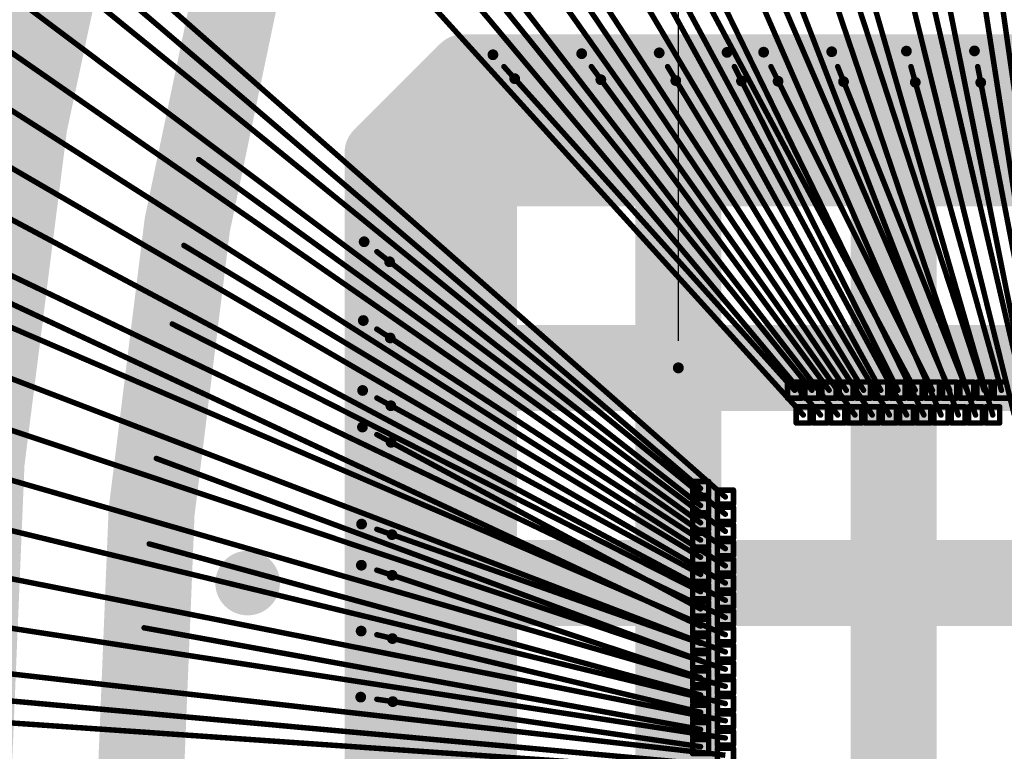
# Model space of a CAD drawing. Header units: millimetres. Extents: x -20 to 67, y -24 to 74.9.
# Tile 27 of 37: x 24.9 to 29.5, y 0.2 to 3.6. Entities that reach past the tile are written whole.
import ezdxf

# ---------------------------------------------------------------- set-up
doc = ezdxf.new("R2010")
doc.units = ezdxf.units.MM
doc.header["$LTSCALE"] = 0.2
doc.header["$MEASUREMENT"] = 0
doc.layers.get('0').update_dxf_attribs({"color": 6, "plot": 0})
for name, color, linetype in [('01-Dim', 7, 'Continuous'), ('Cu1', 5, 'Continuous'), ('Die4', 7, 'Continuous'), ('Sbp1', 5, 'Continuous'), ('Wire3', 96, 'Continuous'), ('Wire4', 1, 'Continuous')]:
    doc.layers.add(name, color=color, linetype=linetype)
doc.dimstyles.new('1X-Std-.1tol', dxfattribs={"dimscale": 2, "dimtxt": 0.18, "dimasz": 0.18, "dimexe": 0.12, "dimexo": 0.0625, "dimgap": 0.09, "dimtad": 0, "dimdec": 3, "dimzin": 1, "dimdsep": 46, "dimtxsty": 'Standard', "dimcen": 0.09, "dimadec": 0, "dimazin": 0, "dimtfac": 1, "dimtdec": 3, "dimtofl": 0, "dimtmove": 0, "dimatfit": 3, "dimfxl": 1, "dimtolj": 1, "dimtzin": 0, "dimarcsym": 0})

# ---------------------------------------------------------------- blocks, each defined once
blk = doc.blocks.new('*D37')
at = {"layer": '01-Dim', "color": 0, "linetype": 'Continuous', "lineweight": -2}
for p, q in [((27.988983, 2.125), (27.988983, 12.74)), ((31.988983, 2.125), (31.988983, 12.74)), ((28.348983, 12.5), (31.628983, 12.5)), ((31.988983, 12.5), (32.348983, 12.5))]:
    blk.add_line(p, q, dxfattribs=at)
at = {"layer": '01-Dim', "color": 0, "linetype": 'Continuous', "lineweight": -3}
for points in [[(28.348983, 12.56), (28.348983, 12.44), (27.988983, 12.5)], [(31.628983, 12.56), (31.628983, 12.44), (31.988983, 12.5)]]:
    blk.add_solid(points, dxfattribs=at)
at = {"layer": 'Defpoints', "color": 0, "linetype": 'Continuous', "lineweight": -3}
for p in [(31.988983, 12.5), (27.988983, 2), (31.988983, 2)]:
    blk.add_point(p, dxfattribs=at)
at = {"layer": '01-Dim', "color": 0, "linetype": 'Continuous', "lineweight": -3, "insert": (34.448983, 12.5), "char_height": 0.36, "attachment_point": 5}
blk.add_mtext('\\A1;4.000 [0.1575]', dxfattribs=at)
blk = doc.blocks.new('ROUND_25')
at = {"const_width": 0.15}
blk.add_lwpolyline([(-0.075, 0, 1), (0.075, 0, 1)], format="xyb", close=True, dxfattribs=at)
blk = doc.blocks.new('ROUND_19')
at = {"const_width": 0.025}
blk.add_lwpolyline([(-0.0125, 0, 1), (0.0125, 0, 1)], format="xyb", close=True, dxfattribs=at)
blk = doc.blocks.new('ROUND_20')
at = {"const_width": 0.065}
blk.add_lwpolyline([(-0.0325, 0, 1), (0.0325, 0, 1)], format="xyb", close=True, dxfattribs=at)
blk = doc.blocks.new('ROUND_26')
at = {"const_width": 0.25}
blk.add_lwpolyline([(-0.125, 0, 1), (0.125, 0, 1)], format="xyb", close=True, dxfattribs=at)
blk = doc.blocks.new('ROUND_27')
at = {"const_width": 0.2}
blk.add_lwpolyline([(-0.1, 0, 1), (0.1, 0, 1)], format="xyb", close=True, dxfattribs=at)
blk = doc.blocks.new('ROUND_11')
at = {"const_width": 0.0127}
blk.add_lwpolyline([(-0.00635, 0, 1), (0.00635, 0, 1)], format="xyb", close=True, dxfattribs=at)
blk = doc.blocks.new('ROUND_33')
at = {"const_width": 0.0254}
blk.add_lwpolyline([(-0.0127, 0, 1), (0.0127, 0, 1)], format="xyb", close=True, dxfattribs=at)

msp = doc.modelspace()

# ---------------------------------------------------------------- linework, layer by layer
at = {"layer": 'Cu1', "const_width": 0.4}
for points in [[(25.282983, 4.679, 0.1276595), (25.291513, -4.711862)], [(25.983983, 3.98, 0.1249988), (25.991325, -4.008914)]]:
    msp.add_lwpolyline(points, format="xyb", dxfattribs=at)
at = {"layer": 'Cu1'}
for points, const_width in [([(26.588983, 3), (26.988983, 3.4)], 0.3), ([(26.988983, 3.4), (32.988983, 3.4)], 0.3), ([(27.228983, 3.344), (27.127983, 3.455)], 0.05), ([(27.628983, 3.339), (27.539983, 3.46)], 0.05), ([(27.976983, 3.335), (27.899983, 3.464)], 0.05), ([(28.281983, 3.333), (28.214983, 3.466)], 0.05), ([(28.451983, 3.332), (28.384983, 3.467)], 0.05), ([(28.755983, 3.33), (28.700983, 3.469)], 0.05), ([(29.088983, 3.327), (29.047983, 3.472)], 0.05), ([(29.392983, 3.326), (29.363983, 3.473)], 0.05), ([(26.988983, -3.2), (26.988983, 3.2)], 0.5), ([(33.188983, 3), (26.788983, 3)], 0.5), ([(27.988983, -3), (27.988983, 3)], 0.4), ([(28.988983, -3), (28.988983, 3)], 0.4), ([(26.588983, -3), (26.588983, 3)], 0.3), ([(25.850983, 2.904), (25.672983, 3.033)], 0.13), ([(25.786983, 2.512), (25.598983, 2.626)], 0.13), ([(26.647983, 2.493), (26.529983, 2.586)], 0.05), ([(25.736983, 2.154), (25.540983, 2.254)], 0.13), ([(26.650983, 2.139), (26.525983, 2.22)], 0.05), ([(26.988983, 2), (32.988983, 2)], 0.4), ([(26.653983, 1.824), (26.522983, 1.895)], 0.05), ([(26.654983, 1.654), (26.521983, 1.725)], 0.05), ([(25.668983, 1.54), (25.461983, 1.617)], 0.13), ([(26.658983, 1.225), (26.517983, 1.274)], 0.05), ([(25.637983, 1.153), (25.425983, 1.211)], 0.13), ([(26.988983, 1), (32.988983, 1)], 0.4), ([(26.659983, 1.036), (26.516983, 1.083)], 0.05), ([(25.615983, 0.773), (25.399983, 0.812)], 0.13), ([(26.660983, 0.742), (26.515983, 0.777)], 0.05), ([(26.662983, 0.449), (26.513983, 0.47)], 0.05)]:
    msp.add_lwpolyline(points, dxfattribs=dict(at, const_width=const_width))
at = {"layer": 'Die4'}
for points, const_width in [([(27.988983, 2), (31.988983, 2)], 0.0508), ([(27.988983, -2), (27.988983, 2)], 0.0508), ([(28.495983, 1.934), (28.495983, 1.859)], 0.0254), ([(28.560983, 1.934), (28.495983, 1.934)], 0.0254), ([(28.560983, 1.859), (28.560983, 1.934)], 0.0254), ([(28.575983, 1.934), (28.575983, 1.859)], 0.0254), ([(28.640983, 1.934), (28.575983, 1.934)], 0.0254), ([(28.640983, 1.859), (28.640983, 1.934)], 0.0254), ([(28.655983, 1.934), (28.655983, 1.859)], 0.0254), ([(28.720983, 1.934), (28.655983, 1.934)], 0.0254), ([(28.720983, 1.859), (28.720983, 1.934)], 0.0254), ([(28.735983, 1.934), (28.735983, 1.859)], 0.0254), ([(28.800983, 1.934), (28.735983, 1.934)], 0.0254), ([(28.800983, 1.859), (28.800983, 1.934)], 0.0254), ([(28.815983, 1.934), (28.815983, 1.859)], 0.0254), ([(28.880983, 1.934), (28.815983, 1.934)], 0.0254), ([(28.880983, 1.859), (28.880983, 1.934)], 0.0254), ([(28.895983, 1.934), (28.895983, 1.859)], 0.0254), ([(28.960983, 1.934), (28.895983, 1.934)], 0.0254), ([(28.960983, 1.859), (28.960983, 1.934)], 0.0254), ([(28.975983, 1.934), (28.975983, 1.859)], 0.0254), ([(29.040983, 1.934), (28.975983, 1.934)], 0.0254), ([(29.040983, 1.859), (29.040983, 1.934)], 0.0254), ([(29.055983, 1.934), (29.055983, 1.859)], 0.0254), ([(29.120983, 1.934), (29.055983, 1.934)], 0.0254), ([(29.120983, 1.859), (29.120983, 1.934)], 0.0254), ([(29.135983, 1.934), (29.135983, 1.859)], 0.0254), ([(29.200983, 1.934), (29.135983, 1.934)], 0.0254), ([(29.200983, 1.859), (29.200983, 1.934)], 0.0254), ([(29.215983, 1.934), (29.215983, 1.859)], 0.0254), ([(29.280983, 1.934), (29.215983, 1.934)], 0.0254), ([(29.280983, 1.859), (29.280983, 1.934)], 0.0254), ([(29.295983, 1.934), (29.295983, 1.859)], 0.0254), ([(29.360983, 1.934), (29.295983, 1.934)], 0.0254), ([(29.360983, 1.859), (29.360983, 1.934)], 0.0254), ([(29.375983, 1.934), (29.375983, 1.859)], 0.0254), ([(29.440983, 1.934), (29.375983, 1.934)], 0.0254), ([(29.440983, 1.859), (29.440983, 1.934)], 0.0254), ([(29.455983, 1.934), (29.455983, 1.859)], 0.0254), ([(29.520983, 1.934), (29.455983, 1.934)], 0.0254), ([(28.495983, 1.859), (28.560983, 1.859)], 0.0254), ([(28.535983, 1.819), (28.535983, 1.744)], 0.0254), ([(28.600983, 1.819), (28.535983, 1.819)], 0.0254), ([(28.575983, 1.859), (28.640983, 1.859)], 0.0254), ([(28.600983, 1.744), (28.600983, 1.819)], 0.0254), ([(28.615983, 1.819), (28.615983, 1.744)], 0.0254), ([(28.680983, 1.819), (28.615983, 1.819)], 0.0254), ([(28.655983, 1.859), (28.720983, 1.859)], 0.0254), ([(28.680983, 1.744), (28.680983, 1.819)], 0.0254), ([(28.695983, 1.819), (28.695983, 1.744)], 0.0254), ([(28.760983, 1.819), (28.695983, 1.819)], 0.0254), ([(28.735983, 1.859), (28.800983, 1.859)], 0.0254), ([(28.760983, 1.744), (28.760983, 1.819)], 0.0254), ([(28.775983, 1.819), (28.775983, 1.744)], 0.0254), ([(28.840983, 1.819), (28.775983, 1.819)], 0.0254), ([(28.815983, 1.859), (28.880983, 1.859)], 0.0254), ([(28.840983, 1.744), (28.840983, 1.819)], 0.0254), ([(28.855983, 1.819), (28.855983, 1.744)], 0.0254), ([(28.920983, 1.819), (28.855983, 1.819)], 0.0254), ([(28.895983, 1.859), (28.960983, 1.859)], 0.0254), ([(28.920983, 1.744), (28.920983, 1.819)], 0.0254), ([(28.935983, 1.819), (28.935983, 1.744)], 0.0254), ([(29.000983, 1.819), (28.935983, 1.819)], 0.0254), ([(28.975983, 1.859), (29.040983, 1.859)], 0.0254), ([(29.000983, 1.744), (29.000983, 1.819)], 0.0254), ([(29.015983, 1.819), (29.015983, 1.744)], 0.0254), ([(29.080983, 1.819), (29.015983, 1.819)], 0.0254), ([(29.055983, 1.859), (29.120983, 1.859)], 0.0254), ([(29.080983, 1.744), (29.080983, 1.819)], 0.0254), ([(29.095983, 1.819), (29.095983, 1.744)], 0.0254), ([(29.160983, 1.819), (29.095983, 1.819)], 0.0254), ([(29.135983, 1.859), (29.200983, 1.859)], 0.0254), ([(29.160983, 1.744), (29.160983, 1.819)], 0.0254), ([(29.175983, 1.819), (29.175983, 1.744)], 0.0254), ([(29.240983, 1.819), (29.175983, 1.819)], 0.0254), ([(29.215983, 1.859), (29.280983, 1.859)], 0.0254), ([(29.240983, 1.744), (29.240983, 1.819)], 0.0254), ([(29.255983, 1.819), (29.255983, 1.744)], 0.0254), ([(29.320983, 1.819), (29.255983, 1.819)], 0.0254), ([(29.295983, 1.859), (29.360983, 1.859)], 0.0254), ([(29.320983, 1.744), (29.320983, 1.819)], 0.0254), ([(29.335983, 1.819), (29.335983, 1.744)], 0.0254), ([(29.400983, 1.819), (29.335983, 1.819)], 0.0254), ([(29.375983, 1.859), (29.440983, 1.859)], 0.0254), ([(29.400983, 1.744), (29.400983, 1.819)], 0.0254), ([(29.415983, 1.819), (29.415983, 1.744)], 0.0254), ([(29.480983, 1.819), (29.415983, 1.819)], 0.0254), ([(29.455983, 1.859), (29.520983, 1.859)], 0.0254), ([(29.480983, 1.744), (29.480983, 1.819)], 0.0254), ([(28.535983, 1.744), (28.600983, 1.744)], 0.0254), ([(28.615983, 1.744), (28.680983, 1.744)], 0.0254), ([(28.695983, 1.744), (28.760983, 1.744)], 0.0254), ([(28.775983, 1.744), (28.840983, 1.744)], 0.0254), ([(28.855983, 1.744), (28.920983, 1.744)], 0.0254), ([(28.935983, 1.744), (29.000983, 1.744)], 0.0254), ([(29.015983, 1.744), (29.080983, 1.744)], 0.0254), ([(29.095983, 1.744), (29.160983, 1.744)], 0.0254), ([(29.175983, 1.744), (29.240983, 1.744)], 0.0254), ([(29.255983, 1.744), (29.320983, 1.744)], 0.0254), ([(29.335983, 1.744), (29.400983, 1.744)], 0.0254), ([(29.415983, 1.744), (29.480983, 1.744)], 0.0254), ([(28.054983, 1.472), (28.054983, 1.407)], 0.0254), ([(28.129983, 1.472), (28.054983, 1.472)], 0.0254), ([(28.129983, 1.407), (28.129983, 1.472)], 0.0254), ([(28.054983, 1.407), (28.129983, 1.407)], 0.0254), ([(28.169983, 1.432), (28.169983, 1.367)], 0.0254), ([(28.244983, 1.432), (28.169983, 1.432)], 0.0254), ([(28.244983, 1.367), (28.244983, 1.432)], 0.0254), ([(28.054983, 1.392), (28.054983, 1.327)], 0.0254), ([(28.129983, 1.392), (28.054983, 1.392)], 0.0254), ([(28.129983, 1.327), (28.129983, 1.392)], 0.0254), ([(28.169983, 1.367), (28.244983, 1.367)], 0.0254), ([(28.054983, 1.327), (28.129983, 1.327)], 0.0254), ([(28.169983, 1.352), (28.169983, 1.287)], 0.0254), ([(28.244983, 1.352), (28.169983, 1.352)], 0.0254), ([(28.244983, 1.287), (28.244983, 1.352)], 0.0254), ([(28.054983, 1.312), (28.054983, 1.247)], 0.0254), ([(28.129983, 1.312), (28.054983, 1.312)], 0.0254), ([(28.129983, 1.247), (28.129983, 1.312)], 0.0254), ([(28.169983, 1.287), (28.244983, 1.287)], 0.0254), ([(28.169983, 1.272), (28.169983, 1.207)], 0.0254), ([(28.244983, 1.272), (28.169983, 1.272)], 0.0254), ([(28.244983, 1.207), (28.244983, 1.272)], 0.0254), ([(28.054983, 1.247), (28.129983, 1.247)], 0.0254), ([(28.054983, 1.232), (28.054983, 1.167)], 0.0254), ([(28.129983, 1.232), (28.054983, 1.232)], 0.0254), ([(28.129983, 1.167), (28.129983, 1.232)], 0.0254), ([(28.169983, 1.207), (28.244983, 1.207)], 0.0254), ([(28.169983, 1.192), (28.169983, 1.127)], 0.0254), ([(28.244983, 1.192), (28.169983, 1.192)], 0.0254), ([(28.244983, 1.127), (28.244983, 1.192)], 0.0254), ([(28.054983, 1.167), (28.129983, 1.167)], 0.0254), ([(28.054983, 1.152), (28.054983, 1.087)], 0.0254), ([(28.129983, 1.152), (28.054983, 1.152)], 0.0254), ([(28.129983, 1.087), (28.129983, 1.152)], 0.0254), ([(28.054983, 1.087), (28.129983, 1.087)], 0.0254), ([(28.169983, 1.127), (28.244983, 1.127)], 0.0254), ([(28.169983, 1.112), (28.169983, 1.047)], 0.0254), ([(28.244983, 1.112), (28.169983, 1.112)], 0.0254), ([(28.244983, 1.047), (28.244983, 1.112)], 0.0254), ([(28.054983, 1.072), (28.054983, 1.007)], 0.0254), ([(28.129983, 1.072), (28.054983, 1.072)], 0.0254), ([(28.129983, 1.007), (28.129983, 1.072)], 0.0254), ([(28.169983, 1.047), (28.244983, 1.047)], 0.0254), ([(28.054983, 1.007), (28.129983, 1.007)], 0.0254), ([(28.169983, 1.032), (28.169983, 0.967)], 0.0254), ([(28.244983, 1.032), (28.169983, 1.032)], 0.0254), ([(28.244983, 0.967), (28.244983, 1.032)], 0.0254), ([(28.054983, 0.992), (28.054983, 0.927)], 0.0254), ([(28.129983, 0.992), (28.054983, 0.992)], 0.0254), ([(28.129983, 0.927), (28.129983, 0.992)], 0.0254), ([(28.169983, 0.967), (28.244983, 0.967)], 0.0254), ([(28.169983, 0.952), (28.169983, 0.887)], 0.0254), ([(28.244983, 0.952), (28.169983, 0.952)], 0.0254), ([(28.244983, 0.887), (28.244983, 0.952)], 0.0254), ([(28.054983, 0.927), (28.129983, 0.927)], 0.0254), ([(28.054983, 0.912), (28.054983, 0.847)], 0.0254), ([(28.129983, 0.912), (28.054983, 0.912)], 0.0254), ([(28.129983, 0.847), (28.129983, 0.912)], 0.0254), ([(28.169983, 0.887), (28.244983, 0.887)], 0.0254), ([(28.169983, 0.872), (28.169983, 0.807)], 0.0254), ([(28.244983, 0.872), (28.169983, 0.872)], 0.0254), ([(28.244983, 0.807), (28.244983, 0.872)], 0.0254), ([(28.054983, 0.847), (28.129983, 0.847)], 0.0254), ([(28.054983, 0.832), (28.054983, 0.767)], 0.0254), ([(28.129983, 0.832), (28.054983, 0.832)], 0.0254), ([(28.129983, 0.767), (28.129983, 0.832)], 0.0254), ([(28.054983, 0.767), (28.129983, 0.767)], 0.0254), ([(28.169983, 0.807), (28.244983, 0.807)], 0.0254), ([(28.169983, 0.792), (28.169983, 0.727)], 0.0254), ([(28.244983, 0.792), (28.169983, 0.792)], 0.0254), ([(28.244983, 0.727), (28.244983, 0.792)], 0.0254), ([(28.054983, 0.752), (28.054983, 0.687)], 0.0254), ([(28.129983, 0.752), (28.054983, 0.752)], 0.0254), ([(28.129983, 0.687), (28.129983, 0.752)], 0.0254), ([(28.169983, 0.727), (28.244983, 0.727)], 0.0254), ([(28.054983, 0.687), (28.129983, 0.687)], 0.0254), ([(28.169983, 0.712), (28.169983, 0.647)], 0.0254), ([(28.244983, 0.712), (28.169983, 0.712)], 0.0254), ([(28.244983, 0.647), (28.244983, 0.712)], 0.0254), ([(28.054983, 0.672), (28.054983, 0.607)], 0.0254), ([(28.129983, 0.672), (28.054983, 0.672)], 0.0254), ([(28.129983, 0.607), (28.129983, 0.672)], 0.0254), ([(28.169983, 0.647), (28.244983, 0.647)], 0.0254), ([(28.169983, 0.632), (28.169983, 0.567)], 0.0254), ([(28.244983, 0.632), (28.169983, 0.632)], 0.0254), ([(28.244983, 0.567), (28.244983, 0.632)], 0.0254), ([(28.054983, 0.607), (28.129983, 0.607)], 0.0254), ([(28.054983, 0.592), (28.054983, 0.527)], 0.0254), ([(28.129983, 0.592), (28.054983, 0.592)], 0.0254), ([(28.129983, 0.527), (28.129983, 0.592)], 0.0254), ([(28.169983, 0.567), (28.244983, 0.567)], 0.0254), ([(28.169983, 0.552), (28.169983, 0.487)], 0.0254), ([(28.244983, 0.552), (28.169983, 0.552)], 0.0254), ([(28.244983, 0.487), (28.244983, 0.552)], 0.0254), ([(28.054983, 0.527), (28.129983, 0.527)], 0.0254), ([(28.054983, 0.512), (28.054983, 0.447)], 0.0254), ([(28.129983, 0.512), (28.054983, 0.512)], 0.0254), ([(28.129983, 0.447), (28.129983, 0.512)], 0.0254), ([(28.054983, 0.447), (28.129983, 0.447)], 0.0254), ([(28.169983, 0.487), (28.244983, 0.487)], 0.0254), ([(28.169983, 0.472), (28.169983, 0.407)], 0.0254), ([(28.244983, 0.472), (28.169983, 0.472)], 0.0254), ([(28.244983, 0.407), (28.244983, 0.472)], 0.0254), ([(28.054983, 0.432), (28.054983, 0.367)], 0.0254), ([(28.129983, 0.432), (28.054983, 0.432)], 0.0254), ([(28.129983, 0.367), (28.129983, 0.432)], 0.0254), ([(28.169983, 0.407), (28.244983, 0.407)], 0.0254), ([(28.054983, 0.367), (28.129983, 0.367)], 0.0254), ([(28.169983, 0.392), (28.169983, 0.327)], 0.0254), ([(28.244983, 0.392), (28.169983, 0.392)], 0.0254), ([(28.244983, 0.327), (28.244983, 0.392)], 0.0254), ([(28.054983, 0.352), (28.054983, 0.287)], 0.0254), ([(28.129983, 0.352), (28.054983, 0.352)], 0.0254), ([(28.129983, 0.287), (28.129983, 0.352)], 0.0254), ([(28.169983, 0.327), (28.244983, 0.327)], 0.0254), ([(28.169983, 0.312), (28.169983, 0.247)], 0.0254), ([(28.244983, 0.312), (28.169983, 0.312)], 0.0254), ([(28.244983, 0.247), (28.244983, 0.312)], 0.0254), ([(28.054983, 0.287), (28.129983, 0.287)], 0.0254), ([(28.054983, 0.272), (28.054983, 0.207)], 0.0254), ([(28.129983, 0.272), (28.054983, 0.272)], 0.0254), ([(28.129983, 0.207), (28.129983, 0.272)], 0.0254), ([(28.169983, 0.247), (28.244983, 0.247)], 0.0254), ([(28.169983, 0.232), (28.169983, 0.167)], 0.0254), ([(28.244983, 0.232), (28.169983, 0.232)], 0.0254), ([(28.244983, 0.167), (28.244983, 0.232)], 0.0254), ([(28.054983, 0.207), (28.129983, 0.207)], 0.0254)]:
    msp.add_lwpolyline(points, dxfattribs=dict(at, const_width=const_width))
at = {"layer": 'Sbp1', "const_width": 0.4}
for points in [[(25.282983, 4.679, 0.1276595), (25.291513, -4.711862)], [(25.983983, 3.98, 0.1249988), (25.991325, -4.008914)]]:
    msp.add_lwpolyline(points, format="xyb", dxfattribs=at)
at = {"layer": 'Sbp1'}
for points, const_width in [([(26.588983, 3), (26.988983, 3.4)], 0.3), ([(26.988983, 3.4), (32.988983, 3.4)], 0.3), ([(27.228983, 3.344), (27.127983, 3.455)], 0.05), ([(27.628983, 3.339), (27.539983, 3.46)], 0.05), ([(27.976983, 3.335), (27.899983, 3.464)], 0.05), ([(28.281983, 3.333), (28.214983, 3.466)], 0.05), ([(28.451983, 3.332), (28.384983, 3.467)], 0.05), ([(28.755983, 3.33), (28.700983, 3.469)], 0.05), ([(29.088983, 3.327), (29.047983, 3.472)], 0.05), ([(29.392983, 3.326), (29.363983, 3.473)], 0.05), ([(26.988983, -3.2), (26.988983, 3.2)], 0.5), ([(33.188983, 3), (26.788983, 3)], 0.5), ([(27.988983, -3), (27.988983, 3)], 0.4), ([(28.988983, -3), (28.988983, 3)], 0.4), ([(26.588983, -3), (26.588983, 3)], 0.3), ([(25.850983, 2.904), (25.672983, 3.033)], 0.13), ([(25.786983, 2.512), (25.598983, 2.626)], 0.13), ([(26.647983, 2.493), (26.529983, 2.586)], 0.05), ([(25.736983, 2.154), (25.540983, 2.254)], 0.13), ([(26.650983, 2.139), (26.525983, 2.22)], 0.05), ([(26.988983, 2), (32.988983, 2)], 0.4), ([(26.653983, 1.824), (26.522983, 1.895)], 0.05), ([(26.654983, 1.654), (26.521983, 1.725)], 0.05), ([(25.668983, 1.54), (25.461983, 1.617)], 0.13), ([(26.658983, 1.225), (26.517983, 1.274)], 0.05), ([(25.637983, 1.153), (25.425983, 1.211)], 0.13), ([(26.988983, 1), (32.988983, 1)], 0.4), ([(26.659983, 1.036), (26.516983, 1.083)], 0.05), ([(25.615983, 0.773), (25.399983, 0.812)], 0.13), ([(26.660983, 0.742), (26.515983, 0.777)], 0.05), ([(26.662983, 0.449), (26.513983, 0.47)], 0.05)]:
    msp.add_lwpolyline(points, dxfattribs=dict(at, const_width=const_width))
at = {"layer": 'Wire3', "const_width": 0.0254}
for points in [[(29.408983, 1.896), (28.319983, 5.225)], [(29.088983, 1.896), (27.364983, 5.115)], [(28.768983, 1.896), (26.673983, 5.004)], [(29.588983, 1.896), (28.990983, 4.469)], [(29.748983, 1.896), (29.377983, 4.488)], [(29.248983, 1.896), (28.169983, 4.397)], [(28.928983, 1.896), (27.596983, 4.322)], [(28.608983, 1.896), (26.770983, 4.178)], [(28.091983, 1.44), (25.116983, 3.98)], [(28.528983, 1.896), (27.178983, 3.4)], [(28.688983, 1.896), (27.584983, 3.4)], [(28.848983, 1.896), (27.938983, 3.4)], [(29.008983, 1.896), (28.248983, 3.4)], [(29.168983, 1.896), (28.418983, 3.4)], [(29.328983, 1.896), (28.728983, 3.4)], [(29.488983, 1.896), (29.068983, 3.4)], [(29.668983, 1.896), (29.378983, 3.4)], [(28.091983, 1.28), (25.761983, 2.968)], [(28.091983, 1.12), (25.692983, 2.569)], [(28.091983, 1.36), (26.588983, 2.54)], [(28.091983, 0.8), (24.833983, 2.325)], [(28.091983, 0.96), (25.638983, 2.204)], [(28.091983, 1.2), (26.588983, 2.18)], [(28.091983, 1.04), (26.588983, 1.86)], [(28.091983, 0.88), (26.588983, 1.69)], [(28.091983, 0.64), (25.564983, 1.579)], [(28.091983, 0.72), (26.588983, 1.25)], [(28.091983, 0.48), (25.531983, 1.182)], [(28.091983, 0.56), (26.588983, 1.06)], [(28.091983, 0.32), (25.507983, 0.792)], [(28.091983, 0.4), (26.588983, 0.76)], [(28.091983, 0.16), (24.693983, 0.47)], [(28.091983, 0.24), (26.588983, 0.46)]]:
    msp.add_lwpolyline(points, dxfattribs=at)
at = {"layer": 'Wire4', "const_width": 0.0254}
for points in [[(29.708983, 1.781), (29.045983, 6.029)], [(29.548983, 1.781), (28.510983, 5.98)], [(29.628983, 1.781), (28.778983, 6.01)], [(29.448983, 1.781), (28.242983, 5.951)], [(29.368983, 1.781), (27.964983, 5.921)], [(29.208983, 1.781), (27.438983, 5.843)], [(29.288983, 1.781), (27.706983, 5.882)], [(29.128983, 1.781), (27.170983, 5.794)], [(29.048983, 1.781), (26.912983, 5.745)], [(28.968983, 1.781), (26.653983, 5.686)], [(28.888983, 1.781), (26.385983, 5.627)], [(28.808983, 1.781), (26.127983, 5.568)], [(28.728983, 1.781), (25.869983, 5.489)], [(28.648983, 1.781), (25.600983, 5.421)], [(28.568983, 1.781), (25.352983, 5.332)], [(28.206983, 1.4), (24.626983, 4.556)], [(28.206983, 1.32), (24.547983, 4.297)], [(28.206983, 1.24), (24.468983, 4.049)], [(28.206983, 1.16), (24.409983, 3.8)], [(28.206983, 1.08), (24.350983, 3.542)], [(28.206983, 1), (24.281983, 3.284)], [(28.206983, 0.92), (24.242983, 3.036)], [(28.206983, 0.84), (24.183983, 2.768)], [(28.206983, 0.76), (24.144983, 2.509)], [(28.206983, 0.68), (24.105983, 2.251)], [(28.206983, 0.6), (24.076983, 1.983)], [(28.206983, 0.52), (24.036983, 1.725)], [(28.206983, 0.44), (24.007983, 1.458)], [(28.206983, 0.36), (23.987983, 1.2)], [(28.206983, 0.28), (23.968983, 0.932)], [(28.206983, 0.2), (23.958983, 0.684)], [(28.206983, 0.12), (23.938983, 0.416)]]:
    msp.add_lwpolyline(points, dxfattribs=at)

# ---------------------------------------------------------------- block references
at = {"layer": 'Cu1'}
for name, p in [('ROUND_25', (26.988983, 3.4)), ('ROUND_19', (27.127983, 3.455)), ('ROUND_19', (27.539983, 3.46)), ('ROUND_19', (27.899983, 3.464)), ('ROUND_19', (28.214983, 3.466)), ('ROUND_19', (28.384983, 3.467)), ('ROUND_19', (28.700983, 3.469)), ('ROUND_19', (29.047983, 3.472)), ('ROUND_19', (29.363983, 3.473)), ('ROUND_26', (26.988983, 3.2)), ('ROUND_19', (27.228983, 3.344)), ('ROUND_19', (27.628983, 3.339)), ('ROUND_19', (27.976983, 3.335)), ('ROUND_19', (28.281983, 3.333)), ('ROUND_19', (28.451983, 3.332)), ('ROUND_19', (28.755983, 3.33)), ('ROUND_19', (29.088983, 3.327)), ('ROUND_19', (29.392983, 3.326)), ('ROUND_26', (26.788983, 3)), ('ROUND_27', (27.988983, 3)), ('ROUND_27', (28.988983, 3)), ('ROUND_25', (26.588983, 3)), ('ROUND_25', (26.988983, 3)), ('ROUND_25', (27.988983, 3)), ('ROUND_25', (28.988983, 3)), ('ROUND_20', (25.672983, 3.033)), ('ROUND_20', (25.850983, 2.904)), ('ROUND_20', (25.598983, 2.626)), ('ROUND_19', (26.529983, 2.586)), ('ROUND_20', (25.786983, 2.512)), ('ROUND_19', (26.647983, 2.493)), ('ROUND_20', (25.540983, 2.254)), ('ROUND_19', (26.525983, 2.22)), ('ROUND_20', (25.736983, 2.154)), ('ROUND_27', (26.988983, 2)), ('ROUND_19', (26.650983, 2.139)), ('ROUND_25', (26.988983, 2)), ('ROUND_25', (27.988983, 2)), ('ROUND_25', (28.988983, 2)), ('ROUND_19', (26.522983, 1.895)), ('ROUND_19', (26.653983, 1.824)), ('ROUND_19', (26.521983, 1.725)), ('ROUND_20', (25.461983, 1.617)), ('ROUND_19', (26.654983, 1.654)), ('ROUND_20', (25.668983, 1.54)), ('ROUND_19', (26.517983, 1.274)), ('ROUND_20', (25.425983, 1.211)), ('ROUND_19', (26.658983, 1.225)), ('ROUND_20', (25.637983, 1.153)), ('ROUND_27', (26.988983, 1)), ('ROUND_25', (25.988983, 1)), ('ROUND_25', (26.988983, 1)), ('ROUND_25', (27.988983, 1)), ('ROUND_25', (28.988983, 1)), ('ROUND_19', (26.516983, 1.083)), ('ROUND_19', (26.659983, 1.036)), ('ROUND_20', (25.399983, 0.812)), ('ROUND_20', (25.615983, 0.773)), ('ROUND_19', (26.515983, 0.777)), ('ROUND_19', (26.660983, 0.742)), ('ROUND_19', (26.513983, 0.47)), ('ROUND_19', (26.662983, 0.449))]:
    msp.add_blockref(name, p, dxfattribs=at)
at = {"layer": 'Die4'}
for name, p in [('ROUND_33', (27.988983, 2)), ('ROUND_33', (27.988983, 2)), ('ROUND_11', (28.495983, 1.934)), ('ROUND_11', (28.495983, 1.934)), ('ROUND_11', (28.560983, 1.934)), ('ROUND_11', (28.560983, 1.934)), ('ROUND_11', (28.575983, 1.934)), ('ROUND_11', (28.575983, 1.934)), ('ROUND_11', (28.640983, 1.934)), ('ROUND_11', (28.640983, 1.934)), ('ROUND_11', (28.655983, 1.934)), ('ROUND_11', (28.655983, 1.934)), ('ROUND_11', (28.720983, 1.934)), ('ROUND_11', (28.720983, 1.934)), ('ROUND_11', (28.735983, 1.934)), ('ROUND_11', (28.735983, 1.934)), ('ROUND_11', (28.800983, 1.934)), ('ROUND_11', (28.800983, 1.934)), ('ROUND_11', (28.815983, 1.934)), ('ROUND_11', (28.815983, 1.934)), ('ROUND_11', (28.880983, 1.934)), ('ROUND_11', (28.880983, 1.934)), ('ROUND_11', (28.895983, 1.934)), ('ROUND_11', (28.895983, 1.934)), ('ROUND_11', (28.960983, 1.934)), ('ROUND_11', (28.960983, 1.934)), ('ROUND_11', (28.975983, 1.934)), ('ROUND_11', (28.975983, 1.934)), ('ROUND_11', (29.040983, 1.934)), ('ROUND_11', (29.040983, 1.934)), ('ROUND_11', (29.055983, 1.934)), ('ROUND_11', (29.055983, 1.934)), ('ROUND_11', (29.120983, 1.934)), ('ROUND_11', (29.120983, 1.934)), ('ROUND_11', (29.135983, 1.934)), ('ROUND_11', (29.135983, 1.934)), ('ROUND_11', (29.200983, 1.934)), ('ROUND_11', (29.200983, 1.934)), ('ROUND_11', (29.215983, 1.934)), ('ROUND_11', (29.215983, 1.934)), ('ROUND_11', (29.280983, 1.934)), ('ROUND_11', (29.280983, 1.934)), ('ROUND_11', (29.295983, 1.934)), ('ROUND_11', (29.295983, 1.934)), ('ROUND_11', (29.360983, 1.934)), ('ROUND_11', (29.360983, 1.934)), ('ROUND_11', (29.375983, 1.934)), ('ROUND_11', (29.375983, 1.934)), ('ROUND_11', (29.440983, 1.934)), ('ROUND_11', (29.440983, 1.934)), ('ROUND_11', (29.455983, 1.934)), ('ROUND_11', (29.455983, 1.934)), ('ROUND_11', (28.528983, 1.896)), ('ROUND_11', (28.608983, 1.896)), ('ROUND_11', (28.688983, 1.896)), ('ROUND_11', (28.768983, 1.896)), ('ROUND_11', (28.848983, 1.896)), ('ROUND_11', (28.928983, 1.896)), ('ROUND_11', (29.008983, 1.896)), ('ROUND_11', (29.088983, 1.896)), ('ROUND_11', (29.168983, 1.896)), ('ROUND_11', (29.248983, 1.896)), ('ROUND_11', (29.328983, 1.896)), ('ROUND_11', (29.408983, 1.896)), ('ROUND_11', (29.488983, 1.896)), ('ROUND_11', (28.495983, 1.859)), ('ROUND_11', (28.495983, 1.859)), ('ROUND_11', (28.535983, 1.819)), ('ROUND_11', (28.535983, 1.819)), ('ROUND_11', (28.560983, 1.859)), ('ROUND_11', (28.560983, 1.859)), ('ROUND_11', (28.575983, 1.859)), ('ROUND_11', (28.575983, 1.859)), ('ROUND_11', (28.600983, 1.819)), ('ROUND_11', (28.600983, 1.819)), ('ROUND_11', (28.615983, 1.819)), ('ROUND_11', (28.615983, 1.819)), ('ROUND_11', (28.640983, 1.859)), ('ROUND_11', (28.640983, 1.859)), ('ROUND_11', (28.655983, 1.859)), ('ROUND_11', (28.655983, 1.859)), ('ROUND_11', (28.680983, 1.819)), ('ROUND_11', (28.680983, 1.819)), ('ROUND_11', (28.695983, 1.819)), ('ROUND_11', (28.695983, 1.819)), ('ROUND_11', (28.720983, 1.859)), ('ROUND_11', (28.720983, 1.859)), ('ROUND_11', (28.735983, 1.859)), ('ROUND_11', (28.735983, 1.859)), ('ROUND_11', (28.760983, 1.819)), ('ROUND_11', (28.760983, 1.819)), ('ROUND_11', (28.775983, 1.819)), ('ROUND_11', (28.775983, 1.819)), ('ROUND_11', (28.800983, 1.859)), ('ROUND_11', (28.800983, 1.859)), ('ROUND_11', (28.815983, 1.859)), ('ROUND_11', (28.815983, 1.859)), ('ROUND_11', (28.840983, 1.819)), ('ROUND_11', (28.840983, 1.819)), ('ROUND_11', (28.855983, 1.819)), ('ROUND_11', (28.855983, 1.819)), ('ROUND_11', (28.880983, 1.859)), ('ROUND_11', (28.880983, 1.859)), ('ROUND_11', (28.895983, 1.859)), ('ROUND_11', (28.895983, 1.859)), ('ROUND_11', (28.920983, 1.819)), ('ROUND_11', (28.920983, 1.819)), ('ROUND_11', (28.935983, 1.819)), ('ROUND_11', (28.935983, 1.819)), ('ROUND_11', (28.960983, 1.859)), ('ROUND_11', (28.960983, 1.859)), ('ROUND_11', (28.975983, 1.859)), ('ROUND_11', (28.975983, 1.859)), ('ROUND_11', (29.000983, 1.819)), ('ROUND_11', (29.000983, 1.819)), ('ROUND_11', (29.015983, 1.819)), ('ROUND_11', (29.015983, 1.819)), ('ROUND_11', (29.040983, 1.859)), ('ROUND_11', (29.040983, 1.859)), ('ROUND_11', (29.055983, 1.859)), ('ROUND_11', (29.055983, 1.859)), ('ROUND_11', (29.080983, 1.819)), ('ROUND_11', (29.080983, 1.819)), ('ROUND_11', (29.095983, 1.819)), ('ROUND_11', (29.095983, 1.819)), ('ROUND_11', (29.120983, 1.859)), ('ROUND_11', (29.120983, 1.859)), ('ROUND_11', (29.135983, 1.859)), ('ROUND_11', (29.135983, 1.859)), ('ROUND_11', (29.160983, 1.819)), ('ROUND_11', (29.160983, 1.819)), ('ROUND_11', (29.175983, 1.819)), ('ROUND_11', (29.175983, 1.819)), ('ROUND_11', (29.200983, 1.859)), ('ROUND_11', (29.200983, 1.859)), ('ROUND_11', (29.215983, 1.859)), ('ROUND_11', (29.215983, 1.859)), ('ROUND_11', (29.240983, 1.819)), ('ROUND_11', (29.240983, 1.819)), ('ROUND_11', (29.255983, 1.819)), ('ROUND_11', (29.255983, 1.819)), ('ROUND_11', (29.280983, 1.859)), ('ROUND_11', (29.280983, 1.859)), ('ROUND_11', (29.295983, 1.859)), ('ROUND_11', (29.295983, 1.859)), ('ROUND_11', (29.320983, 1.819)), ('ROUND_11', (29.320983, 1.819)), ('ROUND_11', (29.335983, 1.819)), ('ROUND_11', (29.335983, 1.819)), ('ROUND_11', (29.360983, 1.859)), ('ROUND_11', (29.360983, 1.859)), ('ROUND_11', (29.375983, 1.859)), ('ROUND_11', (29.375983, 1.859)), ('ROUND_11', (29.400983, 1.819)), ('ROUND_11', (29.400983, 1.819)), ('ROUND_11', (29.415983, 1.819)), ('ROUND_11', (29.415983, 1.819)), ('ROUND_11', (29.440983, 1.859)), ('ROUND_11', (29.440983, 1.859)), ('ROUND_11', (29.455983, 1.859)), ('ROUND_11', (29.455983, 1.859)), ('ROUND_11', (29.480983, 1.819)), ('ROUND_11', (29.480983, 1.819)), ('ROUND_11', (28.568983, 1.781)), ('ROUND_11', (28.648983, 1.781)), ('ROUND_11', (28.728983, 1.781)), ('ROUND_11', (28.808983, 1.781)), ('ROUND_11', (28.888983, 1.781)), ('ROUND_11', (28.968983, 1.781)), ('ROUND_11', (29.048983, 1.781)), ('ROUND_11', (29.128983, 1.781)), ('ROUND_11', (29.208983, 1.781)), ('ROUND_11', (29.288983, 1.781)), ('ROUND_11', (29.368983, 1.781)), ('ROUND_11', (29.448983, 1.781)), ('ROUND_11', (28.535983, 1.744)), ('ROUND_11', (28.535983, 1.744)), ('ROUND_11', (28.600983, 1.744)), ('ROUND_11', (28.600983, 1.744)), ('ROUND_11', (28.615983, 1.744)), ('ROUND_11', (28.615983, 1.744)), ('ROUND_11', (28.680983, 1.744)), ('ROUND_11', (28.680983, 1.744)), ('ROUND_11', (28.695983, 1.744)), ('ROUND_11', (28.695983, 1.744)), ('ROUND_11', (28.760983, 1.744)), ('ROUND_11', (28.760983, 1.744)), ('ROUND_11', (28.775983, 1.744)), ('ROUND_11', (28.775983, 1.744)), ('ROUND_11', (28.840983, 1.744)), ('ROUND_11', (28.840983, 1.744)), ('ROUND_11', (28.855983, 1.744)), ('ROUND_11', (28.855983, 1.744)), ('ROUND_11', (28.920983, 1.744)), ('ROUND_11', (28.920983, 1.744)), ('ROUND_11', (28.935983, 1.744)), ('ROUND_11', (28.935983, 1.744)), ('ROUND_11', (29.000983, 1.744)), ('ROUND_11', (29.000983, 1.744)), ('ROUND_11', (29.015983, 1.744)), ('ROUND_11', (29.015983, 1.744)), ('ROUND_11', (29.080983, 1.744)), ('ROUND_11', (29.080983, 1.744)), ('ROUND_11', (29.095983, 1.744)), ('ROUND_11', (29.095983, 1.744)), ('ROUND_11', (29.160983, 1.744)), ('ROUND_11', (29.160983, 1.744)), ('ROUND_11', (29.175983, 1.744)), ('ROUND_11', (29.175983, 1.744)), ('ROUND_11', (29.240983, 1.744)), ('ROUND_11', (29.240983, 1.744)), ('ROUND_11', (29.255983, 1.744)), ('ROUND_11', (29.255983, 1.744)), ('ROUND_11', (29.320983, 1.744)), ('ROUND_11', (29.320983, 1.744)), ('ROUND_11', (29.335983, 1.744)), ('ROUND_11', (29.335983, 1.744)), ('ROUND_11', (29.400983, 1.744)), ('ROUND_11', (29.400983, 1.744)), ('ROUND_11', (29.415983, 1.744)), ('ROUND_11', (29.415983, 1.744)), ('ROUND_11', (29.480983, 1.744)), ('ROUND_11', (29.480983, 1.744)), ('ROUND_11', (28.054983, 1.472)), ('ROUND_11', (28.054983, 1.472)), ('ROUND_11', (28.129983, 1.472)), ('ROUND_11', (28.129983, 1.472)), ('ROUND_11', (28.054983, 1.407)), ('ROUND_11', (28.054983, 1.407)), ('ROUND_11', (28.091983, 1.44)), ('ROUND_11', (28.129983, 1.407)), ('ROUND_11', (28.129983, 1.407)), ('ROUND_11', (28.169983, 1.432)), ('ROUND_11', (28.169983, 1.432)), ('ROUND_11', (28.244983, 1.432)), ('ROUND_11', (28.244983, 1.432)), ('ROUND_11', (28.054983, 1.392)), ('ROUND_11', (28.054983, 1.392)), ('ROUND_11', (28.091983, 1.36)), ('ROUND_11', (28.129983, 1.392)), ('ROUND_11', (28.129983, 1.392)), ('ROUND_11', (28.169983, 1.367)), ('ROUND_11', (28.169983, 1.367)), ('ROUND_11', (28.206983, 1.4)), ('ROUND_11', (28.244983, 1.367)), ('ROUND_11', (28.244983, 1.367)), ('ROUND_11', (28.054983, 1.327)), ('ROUND_11', (28.054983, 1.327)), ('ROUND_11', (28.129983, 1.327)), ('ROUND_11', (28.129983, 1.327)), ('ROUND_11', (28.169983, 1.352)), ('ROUND_11', (28.169983, 1.352)), ('ROUND_11', (28.206983, 1.32)), ('ROUND_11', (28.244983, 1.352)), ('ROUND_11', (28.244983, 1.352)), ('ROUND_11', (28.054983, 1.312)), ('ROUND_11', (28.054983, 1.312)), ('ROUND_11', (28.091983, 1.28)), ('ROUND_11', (28.129983, 1.312)), ('ROUND_11', (28.129983, 1.312)), ('ROUND_11', (28.169983, 1.287)), ('ROUND_11', (28.169983, 1.287)), ('ROUND_11', (28.169983, 1.272)), ('ROUND_11', (28.169983, 1.272)), ('ROUND_11', (28.244983, 1.287)), ('ROUND_11', (28.244983, 1.287)), ('ROUND_11', (28.244983, 1.272)), ('ROUND_11', (28.244983, 1.272)), ('ROUND_11', (28.054983, 1.247)), ('ROUND_11', (28.054983, 1.247)), ('ROUND_11', (28.054983, 1.232)), ('ROUND_11', (28.054983, 1.232)), ('ROUND_11', (28.129983, 1.247)), ('ROUND_11', (28.129983, 1.247)), ('ROUND_11', (28.129983, 1.232)), ('ROUND_11', (28.129983, 1.232)), ('ROUND_11', (28.206983, 1.24)), ('ROUND_11', (28.091983, 1.2)), ('ROUND_11', (28.169983, 1.207)), ('ROUND_11', (28.169983, 1.207)), ('ROUND_11', (28.169983, 1.192)), ('ROUND_11', (28.169983, 1.192)), ('ROUND_11', (28.244983, 1.207)), ('ROUND_11', (28.244983, 1.207)), ('ROUND_11', (28.244983, 1.192)), ('ROUND_11', (28.244983, 1.192)), ('ROUND_11', (28.054983, 1.167)), ('ROUND_11', (28.054983, 1.167)), ('ROUND_11', (28.054983, 1.152)), ('ROUND_11', (28.054983, 1.152)), ('ROUND_11', (28.129983, 1.167)), ('ROUND_11', (28.129983, 1.167)), ('ROUND_11', (28.129983, 1.152)), ('ROUND_11', (28.129983, 1.152)), ('ROUND_11', (28.206983, 1.16)), ('ROUND_11', (28.054983, 1.087)), ('ROUND_11', (28.054983, 1.087)), ('ROUND_11', (28.091983, 1.12)), ('ROUND_11', (28.129983, 1.087)), ('ROUND_11', (28.129983, 1.087)), ('ROUND_11', (28.169983, 1.127)), ('ROUND_11', (28.169983, 1.127)), ('ROUND_11', (28.169983, 1.112)), ('ROUND_11', (28.169983, 1.112)), ('ROUND_11', (28.244983, 1.127)), ('ROUND_11', (28.244983, 1.127)), ('ROUND_11', (28.244983, 1.112)), ('ROUND_11', (28.244983, 1.112)), ('ROUND_11', (28.054983, 1.072)), ('ROUND_11', (28.054983, 1.072)), ('ROUND_11', (28.091983, 1.04)), ('ROUND_11', (28.129983, 1.072)), ('ROUND_11', (28.129983, 1.072)), ('ROUND_11', (28.169983, 1.047)), ('ROUND_11', (28.169983, 1.047)), ('ROUND_11', (28.206983, 1.08)), ('ROUND_11', (28.244983, 1.047)), ('ROUND_11', (28.244983, 1.047)), ('ROUND_11', (28.054983, 1.007)), ('ROUND_11', (28.054983, 1.007)), ('ROUND_11', (28.129983, 1.007)), ('ROUND_11', (28.129983, 1.007)), ('ROUND_11', (28.169983, 1.032)), ('ROUND_11', (28.169983, 1.032)), ('ROUND_11', (28.206983, 1)), ('ROUND_11', (28.244983, 1.032)), ('ROUND_11', (28.244983, 1.032)), ('ROUND_11', (28.054983, 0.992)), ('ROUND_11', (28.054983, 0.992)), ('ROUND_11', (28.091983, 0.96)), ('ROUND_11', (28.129983, 0.992)), ('ROUND_11', (28.129983, 0.992)), ('ROUND_11', (28.169983, 0.967)), ('ROUND_11', (28.169983, 0.967)), ('ROUND_11', (28.169983, 0.952)), ('ROUND_11', (28.169983, 0.952)), ('ROUND_11', (28.244983, 0.967)), ('ROUND_11', (28.244983, 0.967)), ('ROUND_11', (28.244983, 0.952)), ('ROUND_11', (28.244983, 0.952)), ('ROUND_11', (28.054983, 0.927)), ('ROUND_11', (28.054983, 0.927)), ('ROUND_11', (28.054983, 0.912)), ('ROUND_11', (28.054983, 0.912)), ('ROUND_11', (28.129983, 0.927)), ('ROUND_11', (28.129983, 0.927)), ('ROUND_11', (28.129983, 0.912)), ('ROUND_11', (28.129983, 0.912)), ('ROUND_11', (28.206983, 0.92)), ('ROUND_11', (28.091983, 0.88)), ('ROUND_11', (28.169983, 0.887)), ('ROUND_11', (28.169983, 0.887)), ('ROUND_11', (28.169983, 0.872)), ('ROUND_11', (28.169983, 0.872)), ('ROUND_11', (28.244983, 0.887)), ('ROUND_11', (28.244983, 0.887)), ('ROUND_11', (28.244983, 0.872)), ('ROUND_11', (28.244983, 0.872)), ('ROUND_11', (28.054983, 0.847)), ('ROUND_11', (28.054983, 0.847)), ('ROUND_11', (28.054983, 0.832)), ('ROUND_11', (28.054983, 0.832)), ('ROUND_11', (28.129983, 0.847)), ('ROUND_11', (28.129983, 0.847)), ('ROUND_11', (28.129983, 0.832)), ('ROUND_11', (28.129983, 0.832)), ('ROUND_11', (28.206983, 0.84)), ('ROUND_11', (28.054983, 0.767)), ('ROUND_11', (28.054983, 0.767)), ('ROUND_11', (28.091983, 0.8)), ('ROUND_11', (28.129983, 0.767)), ('ROUND_11', (28.129983, 0.767)), ('ROUND_11', (28.169983, 0.807)), ('ROUND_11', (28.169983, 0.807)), ('ROUND_11', (28.169983, 0.792)), ('ROUND_11', (28.169983, 0.792)), ('ROUND_11', (28.244983, 0.807)), ('ROUND_11', (28.244983, 0.807)), ('ROUND_11', (28.244983, 0.792)), ('ROUND_11', (28.244983, 0.792)), ('ROUND_11', (28.054983, 0.752)), ('ROUND_11', (28.054983, 0.752)), ('ROUND_11', (28.091983, 0.72)), ('ROUND_11', (28.129983, 0.752)), ('ROUND_11', (28.129983, 0.752)), ('ROUND_11', (28.169983, 0.727)), ('ROUND_11', (28.169983, 0.727)), ('ROUND_11', (28.206983, 0.76)), ('ROUND_11', (28.244983, 0.727)), ('ROUND_11', (28.244983, 0.727)), ('ROUND_11', (28.054983, 0.687)), ('ROUND_11', (28.054983, 0.687)), ('ROUND_11', (28.129983, 0.687)), ('ROUND_11', (28.129983, 0.687)), ('ROUND_11', (28.169983, 0.712)), ('ROUND_11', (28.169983, 0.712)), ('ROUND_11', (28.206983, 0.68)), ('ROUND_11', (28.244983, 0.712)), ('ROUND_11', (28.244983, 0.712)), ('ROUND_11', (28.054983, 0.672)), ('ROUND_11', (28.054983, 0.672)), ('ROUND_11', (28.091983, 0.64)), ('ROUND_11', (28.129983, 0.672)), ('ROUND_11', (28.129983, 0.672)), ('ROUND_11', (28.169983, 0.647)), ('ROUND_11', (28.169983, 0.647)), ('ROUND_11', (28.169983, 0.632)), ('ROUND_11', (28.169983, 0.632)), ('ROUND_11', (28.244983, 0.647)), ('ROUND_11', (28.244983, 0.647)), ('ROUND_11', (28.244983, 0.632)), ('ROUND_11', (28.244983, 0.632)), ('ROUND_11', (28.054983, 0.607)), ('ROUND_11', (28.054983, 0.607)), ('ROUND_11', (28.054983, 0.592)), ('ROUND_11', (28.054983, 0.592)), ('ROUND_11', (28.129983, 0.607)), ('ROUND_11', (28.129983, 0.607)), ('ROUND_11', (28.129983, 0.592)), ('ROUND_11', (28.129983, 0.592)), ('ROUND_11', (28.206983, 0.6)), ('ROUND_11', (28.091983, 0.56)), ('ROUND_11', (28.169983, 0.567)), ('ROUND_11', (28.169983, 0.567)), ('ROUND_11', (28.169983, 0.552)), ('ROUND_11', (28.169983, 0.552)), ('ROUND_11', (28.244983, 0.567)), ('ROUND_11', (28.244983, 0.567)), ('ROUND_11', (28.244983, 0.552)), ('ROUND_11', (28.244983, 0.552)), ('ROUND_11', (28.054983, 0.527)), ('ROUND_11', (28.054983, 0.527)), ('ROUND_11', (28.054983, 0.512)), ('ROUND_11', (28.054983, 0.512)), ('ROUND_11', (28.129983, 0.527)), ('ROUND_11', (28.129983, 0.527)), ('ROUND_11', (28.129983, 0.512)), ('ROUND_11', (28.129983, 0.512)), ('ROUND_11', (28.206983, 0.52)), ('ROUND_11', (28.054983, 0.447)), ('ROUND_11', (28.054983, 0.447)), ('ROUND_11', (28.091983, 0.48)), ('ROUND_11', (28.129983, 0.447)), ('ROUND_11', (28.129983, 0.447)), ('ROUND_11', (28.169983, 0.487)), ('ROUND_11', (28.169983, 0.487)), ('ROUND_11', (28.169983, 0.472)), ('ROUND_11', (28.169983, 0.472)), ('ROUND_11', (28.244983, 0.487)), ('ROUND_11', (28.244983, 0.487)), ('ROUND_11', (28.244983, 0.472)), ('ROUND_11', (28.244983, 0.472)), ('ROUND_11', (28.054983, 0.432)), ('ROUND_11', (28.054983, 0.432)), ('ROUND_11', (28.091983, 0.4)), ('ROUND_11', (28.129983, 0.432)), ('ROUND_11', (28.129983, 0.432)), ('ROUND_11', (28.169983, 0.407)), ('ROUND_11', (28.169983, 0.407)), ('ROUND_11', (28.206983, 0.44)), ('ROUND_11', (28.244983, 0.407)), ('ROUND_11', (28.244983, 0.407)), ('ROUND_11', (28.054983, 0.367)), ('ROUND_11', (28.054983, 0.367)), ('ROUND_11', (28.129983, 0.367)), ('ROUND_11', (28.129983, 0.367)), ('ROUND_11', (28.169983, 0.392)), ('ROUND_11', (28.169983, 0.392)), ('ROUND_11', (28.206983, 0.36)), ('ROUND_11', (28.244983, 0.392)), ('ROUND_11', (28.244983, 0.392)), ('ROUND_11', (28.054983, 0.352)), ('ROUND_11', (28.054983, 0.352)), ('ROUND_11', (28.091983, 0.32)), ('ROUND_11', (28.129983, 0.352)), ('ROUND_11', (28.129983, 0.352)), ('ROUND_11', (28.169983, 0.327)), ('ROUND_11', (28.169983, 0.327)), ('ROUND_11', (28.169983, 0.312)), ('ROUND_11', (28.169983, 0.312)), ('ROUND_11', (28.244983, 0.327)), ('ROUND_11', (28.244983, 0.327)), ('ROUND_11', (28.244983, 0.312)), ('ROUND_11', (28.244983, 0.312)), ('ROUND_11', (28.054983, 0.287)), ('ROUND_11', (28.054983, 0.287)), ('ROUND_11', (28.054983, 0.272)), ('ROUND_11', (28.054983, 0.272)), ('ROUND_11', (28.129983, 0.287)), ('ROUND_11', (28.129983, 0.287)), ('ROUND_11', (28.129983, 0.272)), ('ROUND_11', (28.129983, 0.272)), ('ROUND_11', (28.206983, 0.28)), ('ROUND_11', (28.091983, 0.24)), ('ROUND_11', (28.169983, 0.247)), ('ROUND_11', (28.169983, 0.247)), ('ROUND_11', (28.169983, 0.232)), ('ROUND_11', (28.169983, 0.232)), ('ROUND_11', (28.244983, 0.247)), ('ROUND_11', (28.244983, 0.247)), ('ROUND_11', (28.244983, 0.232)), ('ROUND_11', (28.244983, 0.232)), ('ROUND_11', (28.054983, 0.207)), ('ROUND_11', (28.054983, 0.207)), ('ROUND_11', (28.129983, 0.207)), ('ROUND_11', (28.129983, 0.207))]:
    msp.add_blockref(name, p, dxfattribs=at)
at = {"layer": 'Sbp1'}
for name, p in [('ROUND_25', (26.988983, 3.4)), ('ROUND_19', (27.127983, 3.455)), ('ROUND_19', (27.539983, 3.46)), ('ROUND_19', (27.899983, 3.464)), ('ROUND_19', (28.214983, 3.466)), ('ROUND_19', (28.384983, 3.467)), ('ROUND_19', (28.700983, 3.469)), ('ROUND_19', (29.047983, 3.472)), ('ROUND_19', (29.363983, 3.473)), ('ROUND_26', (26.988983, 3.2)), ('ROUND_19', (27.228983, 3.344)), ('ROUND_19', (27.628983, 3.339)), ('ROUND_19', (27.976983, 3.335)), ('ROUND_19', (28.281983, 3.333)), ('ROUND_19', (28.451983, 3.332)), ('ROUND_19', (28.755983, 3.33)), ('ROUND_19', (29.088983, 3.327)), ('ROUND_19', (29.392983, 3.326)), ('ROUND_26', (26.788983, 3)), ('ROUND_27', (27.988983, 3)), ('ROUND_27', (28.988983, 3)), ('ROUND_25', (26.588983, 3)), ('ROUND_20', (25.672983, 3.033)), ('ROUND_20', (25.850983, 2.904)), ('ROUND_20', (25.598983, 2.626)), ('ROUND_19', (26.529983, 2.586)), ('ROUND_20', (25.786983, 2.512)), ('ROUND_19', (26.647983, 2.493)), ('ROUND_20', (25.540983, 2.254)), ('ROUND_19', (26.525983, 2.22)), ('ROUND_20', (25.736983, 2.154)), ('ROUND_27', (26.988983, 2)), ('ROUND_19', (26.650983, 2.139)), ('ROUND_19', (26.522983, 1.895)), ('ROUND_19', (26.653983, 1.824)), ('ROUND_19', (26.521983, 1.725)), ('ROUND_20', (25.461983, 1.617)), ('ROUND_19', (26.654983, 1.654)), ('ROUND_20', (25.668983, 1.54)), ('ROUND_19', (26.517983, 1.274)), ('ROUND_20', (25.425983, 1.211)), ('ROUND_19', (26.658983, 1.225)), ('ROUND_20', (25.637983, 1.153)), ('ROUND_27', (26.988983, 1)), ('ROUND_19', (26.516983, 1.083)), ('ROUND_19', (26.659983, 1.036)), ('ROUND_20', (25.399983, 0.812)), ('ROUND_20', (25.615983, 0.773)), ('ROUND_19', (26.515983, 0.777)), ('ROUND_19', (26.660983, 0.742)), ('ROUND_19', (26.513983, 0.47)), ('ROUND_19', (26.662983, 0.449))]:
    msp.add_blockref(name, p, dxfattribs=at)
at = {"layer": 'Wire3'}
for p in [(27.178983, 3.4), (27.584983, 3.4), (27.938983, 3.4), (28.248983, 3.4), (28.418983, 3.4), (28.728983, 3.4), (29.068983, 3.4), (29.378983, 3.4), (25.761983, 2.968), (25.692983, 2.569), (26.588983, 2.54), (25.638983, 2.204), (26.588983, 2.18), (26.588983, 1.86), (26.588983, 1.69), (25.564983, 1.579), (26.588983, 1.25), (25.531983, 1.182), (26.588983, 1.06), (25.507983, 0.792), (26.588983, 0.76), (26.588983, 0.46)]:
    msp.add_blockref('ROUND_11', p, dxfattribs=at)

# ---------------------------------------------------------------- dimensions: what is measured, and where the dimension line sits
at = {"layer": '01-Dim', "linetype": 'Continuous', "lineweight": -3}
dim = msp.add_linear_dim(base=(31.988983, 12.5), p1=(27.988983, 2), p2=(31.988983, 2), dimstyle='1X-Std-.1tol', dxfattribs=at)
dim.commit()
dim.dimension.update_dxf_attribs({"geometry": '*D37', "text_midpoint": (34.448983, 12.5)})

doc.saveas('drawing.dxf')
